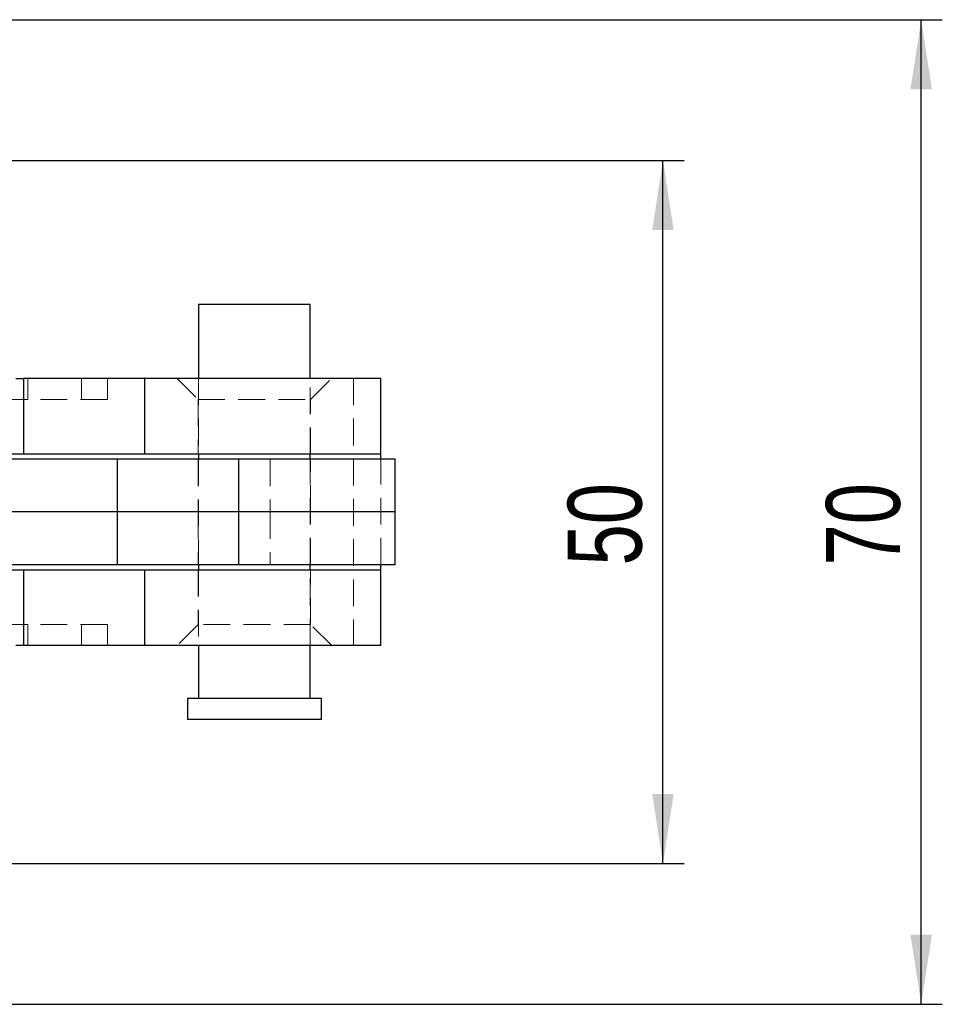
# Model space of a CAD drawing. Header units: millimetres. Extents: x 37 to 402, y 8 to 280.
# Tile 19 of 39: x 206 to 250, y 108 to 154. Entities that reach past the tile are written whole.
import ezdxf

# ---------------------------------------------------------------- set-up
doc = ezdxf.new("R2010")
doc.units = ezdxf.units.MM
doc.linetypes.add('HIDDEN', pattern=[1.905, 1.27, -0.635])
doc.layers.add('FORMATO', color=179, linetype='Continuous')
doc.styles.add('SLDTEXTSTYLE0', font='TXT', dxfattribs={"width": 0.75})
doc.dimstyles.new('SLDDIMSTYLE2', dxfattribs={"dimtxt": 3.5, "dimasz": 3.302, "dimexe": 0, "dimexo": 0.0625, "dimgap": 0.875, "dimtad": 1, "dimdec": 3, "dimlfac": 1.5, "dimrnd": 1e-09, "dimzin": 12, "dimdsep": 46, "dimtxsty": 'SLDTEXTSTYLE0', "dimsah": 1, "dimcen": 0.09, "dimadec": 0, "dimazin": 3, "dimtfac": 1, "dimtdec": 3, "dimtofl": 0, "dimtmove": 0, "dimatfit": 3, "dimfxl": 0, "dimfrac": 2, "dimtolj": 1, "dimtzin": 12, "dimarcsym": 0})

# ---------------------------------------------------------------- blocks, each defined once
blk = doc.blocks.new('_D_5')
at = {"layer": 'FORMATO'}
for p, q in [((204.455, 147.553), (237.454, 147.553)), ((236.454, 114.22), (236.454, 147.553)), ((204.455, 114.22), (237.454, 114.22))]:
    blk.add_line(p, q, dxfattribs=at)
for points in [[(236.454, 147.553), (235.946, 144.251), (236.962, 144.251)], [(236.454, 114.22), (236.962, 117.522), (235.946, 117.522)]]:
    blk.add_solid(points, dxfattribs=at)
at = {"layer": 'FORMATO', "insert": (231.942, 128.352), "char_height": 3.5, "attachment_point": 1, "rotation": 90, "style": 'SLDTEXTSTYLE0'}
blk.add_mtext('50', dxfattribs=at)
blk = doc.blocks.new('_D_6')
at = {"layer": 'FORMATO'}
for p, q in [((202.622, 154.22), (249.692, 154.22)), ((248.692, 107.553), (248.692, 154.22)), ((202.622, 107.553), (249.692, 107.553))]:
    blk.add_line(p, q, dxfattribs=at)
for points in [[(248.692, 154.22), (248.184, 150.918), (249.2, 150.918)], [(248.692, 107.553), (249.2, 110.855), (248.184, 110.855)]]:
    blk.add_solid(points, dxfattribs=at)
at = {"layer": 'FORMATO', "insert": (244.18, 128.352), "char_height": 3.5, "attachment_point": 1, "rotation": 90, "style": 'SLDTEXTSTYLE0'}
blk.add_mtext('70', dxfattribs=at)

msp = doc.modelspace()

# ---------------------------------------------------------------- linework, layer by layer
at = {"color": 7, "linetype": 'Continuous', "lineweight": 25}
for p, q in [((214.44285, 140.71953), (214.44285, 137.21953)), ((219.73452, 140.71953), (214.44285, 140.71953)), ((219.73452, 137.21953), (219.73452, 140.71953)), ((205.78743, 137.21953), (206.14602, 137.21953)), ((206.14602, 137.21953), (206.14602, 133.61953)), ((211.89184, 137.21953), (206.14602, 137.21953)), ((211.89184, 133.61953), (211.89184, 137.21953)), ((223.08868, 137.21953), (211.89184, 137.21953)), ((223.08868, 133.61953), (223.08868, 137.21953)), ((206.14602, 133.61953), (205.20033, 133.61953)), ((211.89184, 133.61953), (206.14602, 133.61953)), ((223.08868, 133.61953), (211.89184, 133.61953)), ((214.44285, 133.61953), (214.44285, 133.3862)), ((219.73452, 133.3862), (219.73452, 133.61953)), ((223.08868, 133.3862), (223.08868, 133.61953)), ((210.58187, 133.3862), (203.97954, 133.3862)), ((210.58187, 133.3862), (210.58187, 130.8862)), ((216.33277, 133.3862), (210.58187, 133.3862)), ((216.33277, 133.3862), (216.33277, 130.8862)), ((223.75535, 133.3862), (216.33277, 133.3862)), ((223.75535, 130.8862), (223.75535, 133.3862)), ((210.58187, 130.8862), (203.97954, 130.8862)), ((210.58187, 130.8862), (210.58187, 128.3862)), ((216.33277, 130.8862), (210.58187, 130.8862)), ((216.33277, 130.8862), (216.33277, 128.3862)), ((223.75535, 130.8862), (216.33277, 130.8862)), ((223.75535, 128.3862), (223.75535, 130.8862)), ((210.58187, 128.3862), (203.97954, 128.3862)), ((216.33277, 128.3862), (210.58187, 128.3862)), ((214.44285, 128.3862), (214.44285, 128.15287)), ((223.75535, 128.3862), (216.33277, 128.3862)), ((219.73452, 128.15287), (219.73452, 128.3862)), ((223.08868, 128.15287), (223.08868, 128.3862)), ((205.20033, 128.15287), (206.14602, 128.15287)), ((206.14602, 128.15287), (206.14602, 124.55287)), ((206.14602, 128.15287), (211.89184, 128.15287)), ((211.89184, 124.55287), (211.89184, 128.15287)), ((211.89184, 128.15287), (223.08868, 128.15287)), ((223.08868, 124.55287), (223.08868, 128.15287)), ((206.14602, 124.55287), (205.78743, 124.55287)), ((211.89184, 124.55287), (206.14602, 124.55287)), ((223.08868, 124.55287), (211.89184, 124.55287)), ((214.44285, 124.55287), (214.44285, 122.05287)), ((219.73452, 122.05287), (219.73452, 124.55287)), ((213.91368, 122.05287), (213.91368, 121.05287)), ((220.26368, 122.05287), (213.91368, 122.05287)), ((220.26368, 121.05287), (220.26368, 122.05287)), ((220.26368, 121.05287), (213.91368, 121.05287))]:
    msp.add_line(p, q, dxfattribs=at)
at = {"color": 7, "linetype": 'HIDDEN', "lineweight": 18}
for p, q in [((206.35073, 136.21953), (206.35073, 137.21953)), ((208.89884, 136.21953), (208.89884, 137.21953)), ((210.12478, 136.21953), (210.12478, 137.21953)), ((213.42202, 137.21953), (214.42202, 136.21953)), ((214.44285, 137.21953), (214.44285, 133.61953)), ((219.73452, 133.61953), (219.73452, 137.21953)), ((219.75535, 136.21953), (220.75535, 137.21953)), ((221.79056, 137.21953), (221.79056, 124.55287)), ((206.35073, 136.21953), (199.5289, 136.21953)), ((210.12478, 136.21953), (206.35073, 136.21953)), ((214.42202, 136.21953), (219.75535, 136.21953)), ((214.42202, 136.21953), (214.42202, 133.61953)), ((219.75535, 133.61953), (219.75535, 136.21953)), ((214.42202, 133.3862), (214.42202, 130.8862)), ((214.44285, 133.3862), (214.44285, 128.3862)), ((217.84459, 133.3862), (217.84459, 130.8862)), ((219.73452, 128.3862), (219.73452, 133.3862)), ((219.75535, 130.8862), (219.75535, 133.3862)), ((223.08868, 128.3862), (223.08868, 133.3862)), ((214.42202, 130.8862), (214.42202, 128.3862)), ((217.84459, 130.8862), (217.84459, 128.3862)), ((219.75535, 128.3862), (219.75535, 130.8862)), ((214.42202, 128.15287), (214.42202, 125.55287)), ((214.44285, 128.15287), (214.44285, 124.55287)), ((219.73452, 124.55287), (219.73452, 128.15287)), ((219.75535, 125.55287), (219.75535, 128.15287)), ((206.35073, 125.55287), (199.5289, 125.55287)), ((206.35073, 125.55287), (206.35073, 124.55287)), ((210.12478, 125.55287), (206.35073, 125.55287)), ((208.89884, 125.55287), (208.89884, 124.55287)), ((210.12478, 124.55287), (210.12478, 125.55287)), ((214.42202, 125.55287), (213.42202, 124.55287)), ((219.75535, 125.55287), (214.42202, 125.55287)), ((220.75535, 124.55287), (219.75535, 125.55287))]:
    msp.add_line(p, q, dxfattribs=at)

# ---------------------------------------------------------------- dimensions: what is measured, and where the dimension line sits
at = {"layer": 'FORMATO'}
for base, p1, p2, picture, middle in [((248.69215, 154.21953), (201.62202, 107.55287), (201.62202, 154.21953), '_D_6', (248.69215, 130.93773)), ((236.45355, 147.55287), (203.45535, 114.21953), (203.45535, 147.55287), '_D_5', (236.45355, 130.93773))]:
    dim = msp.add_linear_dim(base=base, p1=p1, p2=p2, angle=90, dimstyle='SLDDIMSTYLE2', dxfattribs=at)
    dim.commit()
    dim.dimension.update_dxf_attribs({"geometry": picture, "text_midpoint": middle, "dimtype": 160})

doc.saveas('drawing.dxf')
